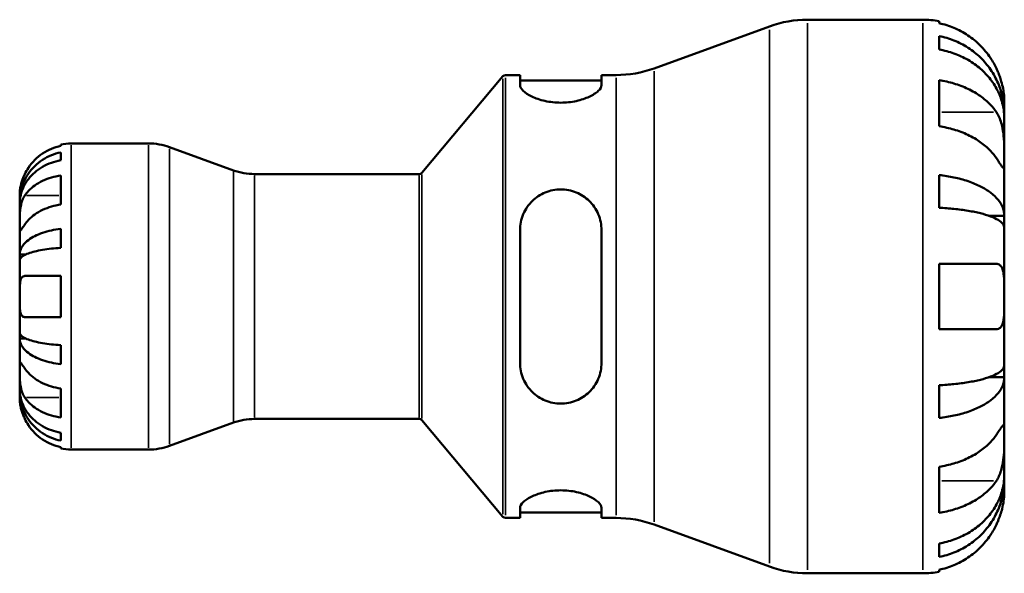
# Model space of a CAD drawing. Header units: millimetres. Extents: x 0 to 905, y -151 to 594.
# Tile 5 of 9: x 324 to 475, y 222 to 307. Entities that reach past the tile are written whole.
import ezdxf

# ---------------------------------------------------------------- set-up
doc = ezdxf.new("R2010")
doc.units = ezdxf.units.MM
doc.layers.add('Visible (ANSI)', color=7, linetype='Continuous', lineweight=50)
doc.layers.add('Visible Narrow (ANSI)', color=7, linetype='Continuous', lineweight=35)

msp = doc.modelspace()

# ---------------------------------------------------------------- linework, layer by layer
at = {"layer": 'Visible (ANSI)'}
for p, q in [((445.161, 306.596), (462.843, 306.596)), ((421.626, 299.121), (439.346, 305.571)), ((465.343, 306.343), (465.343, 306.047)), ((465.343, 304.085), (465.343, 302.009)), ((385.993, 283.075), (398.448, 297.917)), ((398.831, 298.096), (401.071, 298.096)), ((401.071, 298.096), (401.071, 296.53)), ((413.571, 298.096), (415.812, 298.096)), ((413.571, 296.53), (413.571, 298.096)), ((401.071, 297.246), (413.571, 297.246)), ((465.343, 297.295), (465.343, 290.224)), ((475.343, 292.18), (475.343, 294.096)), ((475.343, 292.18), (475.312, 292.18)), ((475.343, 291.414), (475.343, 292.18)), ((475.343, 285.309), (475.343, 291.414)), ((330.643, 287.223), (330.643, 287.437)), ((332.218, 287.596), (344.106, 287.596)), ((357.119, 283.463), (347.321, 287.029)), ((330.643, 285.007), (330.643, 286.215)), ((475.343, 276.494), (475.343, 285.309)), ((330.643, 278.222), (330.643, 282.677)), ((360.334, 282.896), (385.61, 282.896)), ((465.343, 282.735), (465.343, 277.725)), ((324.343, 278.716), (324.343, 279.721)), ((324.343, 278.333), (324.343, 278.716)), ((324.343, 278.716), (324.356, 278.716)), ((324.343, 275.145), (324.343, 278.333)), ((475.343, 276.494), (472.957, 276.494)), ((475.343, 274.646), (475.343, 276.494)), ((324.343, 270.534), (324.343, 275.145)), ((330.643, 271.55), (330.643, 274.466)), ((401.071, 274.296), (401.071, 253.896)), ((413.571, 253.896), (413.571, 274.296)), ((475.343, 264.096), (475.343, 274.646)), ((324.343, 269.61), (324.343, 270.534)), ((324.343, 270.534), (325.252, 270.534)), ((324.343, 264.096), (324.343, 269.61)), ((465.343, 269.096), (465.343, 259.096)), ((330.643, 260.946), (330.643, 267.246)), ((324.343, 258.582), (324.343, 264.096)), ((475.343, 253.546), (475.343, 264.096)), ((324.343, 257.658), (324.343, 258.582)), ((324.343, 253.047), (324.343, 257.658)), ((324.343, 257.658), (325.252, 257.658)), ((330.643, 253.726), (330.643, 256.642)), ((324.343, 249.859), (324.343, 253.047)), ((475.343, 251.698), (475.343, 253.546)), ((475.343, 251.698), (472.957, 251.698)), ((475.343, 242.883), (475.343, 251.698)), ((324.343, 249.476), (324.343, 249.859)), ((324.343, 248.471), (324.343, 249.476)), ((324.343, 249.476), (324.356, 249.476)), ((330.643, 245.515), (330.643, 249.97)), ((465.343, 250.467), (465.343, 245.457)), ((357.119, 244.729), (347.321, 241.163)), ((360.334, 245.296), (385.61, 245.296)), ((385.993, 245.117), (398.448, 230.275)), ((330.643, 241.977), (330.643, 243.185)), ((475.343, 236.778), (475.343, 242.883)), ((330.643, 240.755), (330.643, 240.969)), ((332.218, 240.596), (344.106, 240.596)), ((465.343, 237.968), (465.343, 230.897)), ((475.343, 236.012), (475.312, 236.012)), ((475.343, 236.012), (475.343, 236.778)), ((475.343, 234.096), (475.343, 236.012)), ((401.071, 231.662), (401.071, 230.096)), ((413.571, 230.096), (413.571, 231.662)), ((398.831, 230.096), (401.071, 230.096)), ((401.071, 230.946), (413.571, 230.946)), ((413.571, 230.096), (415.812, 230.096)), ((421.626, 229.071), (439.346, 222.621)), ((465.343, 226.183), (465.343, 224.107)), ((465.343, 222.145), (465.343, 221.849)), ((445.161, 221.596), (462.843, 221.596))]:
    msp.add_line(p, q, dxfattribs=at)
for centre, radius, start, end in [((445.161, 289.596), 17, 90, 110), ((462.843, 294.096), 12.5, 78.46304, 90), ((415.812, 315.096), 17, 270, 290), ((398.831, 297.596), 0.5, 90, 140), ((332.218, 279.721), 7.875, 90, 101.53696), ((344.106, 278.196), 9.4, 70, 90), ((360.334, 292.296), 9.4, 250, 270), ((385.61, 283.396), 0.5, 270, 320), ((360.334, 235.896), 9.4, 90, 110), ((385.61, 244.796), 0.5, 40, 90), ((332.218, 248.471), 7.875, 258.46304, 270), ((344.106, 249.996), 9.4, 270, 290), ((398.831, 230.596), 0.5, 220, 270), ((415.812, 213.096), 17, 70, 90), ((445.161, 238.596), 17, 250, 270), ((462.843, 234.096), 12.5, 270, 281.53696)]:
    msp.add_arc(centre, radius, start, end, dxfattribs=at)
for points, knots in [([(474.138, 299.096), (473.882, 299.641), (473.574, 300.193), (472.757, 301.423), (472.213, 302.079), (471.12, 303.176), (470.472, 303.72), (469.074, 304.658), (468.325, 305.052), (466.922, 305.636), (466.142, 305.882), (465.343, 306.047)], [6.1350469, 6.1350469, 6.1350469, 6.1350469, 6.3084728, 6.3084728, 6.5414503, 6.5414503, 6.7730229, 6.7730229, 7.0045956, 7.0045956, 7.2289364, 7.2289364, 7.2289364, 7.2289364]), ([(465.343, 304.085), (466.145, 303.926), (466.928, 303.687), (468.334, 303.122), (469.083, 302.741), (470.481, 301.835), (471.13, 301.31), (472.222, 300.251), (472.764, 299.62), (473.7, 298.261), (474.093, 297.534), (474.685, 296.147), (474.938, 295.36), (475.267, 293.752), (475.343, 292.931), (475.343, 292.18)], [0.2371476, 0.2371476, 0.2371476, 0.2371476, 0.4622755, 0.4622755, 0.6937459, 0.6937459, 0.9252164, 0.9252164, 1.1572518, 1.1572518, 1.3892871, 1.3892871, 1.6221879, 1.6221879, 1.8550887, 1.8550887, 1.8550887, 1.8550887]), ([(475.343, 291.414), (475.343, 292.083), (475.267, 292.814), (474.938, 294.245), (474.685, 294.945), (474.093, 296.179), (473.7, 296.827), (472.764, 298.036), (472.222, 298.598), (471.13, 299.54), (470.481, 300.007), (469.083, 300.814), (468.334, 301.153), (466.928, 301.655), (466.145, 301.868), (465.343, 302.009)], [5.5740571, 5.5740571, 5.5740571, 5.5740571, 5.8069579, 5.8069579, 6.0398587, 6.0398587, 6.271894, 6.271894, 6.5039294, 6.5039294, 6.7353999, 6.7353999, 6.9668704, 6.9668704, 7.1919982, 7.1919982, 7.1919982, 7.1919982]), ([(475.343, 294.096), (475.343, 294.096), (475.344, 294.16), (475.338, 294.441), (475.33, 294.683), (475.273, 295.292), (475.228, 295.636), (475.087, 296.368), (475, 296.738), (474.813, 297.376), (474.731, 297.629), (474.555, 298.12), (474.462, 298.356), (474.291, 298.761), (474.216, 298.929), (474.138, 299.096)], [0, 0, 0, 0, 0.13904224, 0.13904224, 0.3069836, 0.3069836, 0.45640172, 0.45640172, 0.58715519, 0.58715519, 0.67036591, 0.67036591, 0.74645478, 0.74645478, 0.80112917, 0.80112917, 0.80112917, 0.80112917]), ([(413.571, 296.53), (413.571, 296.276), (413.406, 295.971), (412.745, 295.347), (412.249, 295.028), (411.135, 294.511), (410.453, 294.272), (408.941, 293.941), (408.11, 293.852), (406.516, 293.852), (405.668, 293.945), (404.132, 294.288), (403.442, 294.535), (402.345, 295.058), (401.868, 295.371), (401.23, 295.983), (401.071, 296.281), (401.071, 296.53)], [0.9547362, 0.9547362, 0.9547362, 0.9547362, 1.2091216, 1.2091216, 1.463507, 1.463507, 1.6999776, 1.6999776, 1.9364483, 1.9364483, 2.1780687, 2.1780687, 2.4196892, 2.4196892, 2.6689555, 2.6689555, 2.9182218, 2.9182218, 2.9182218, 2.9182218]), ([(465.343, 297.295), (466.142, 297.179), (466.922, 297.005), (468.325, 296.592), (469.074, 296.313), (470.472, 295.65), (471.12, 295.265), (472.213, 294.489), (472.757, 294.026), (473.574, 293.156), (473.882, 292.765), (474.138, 292.38)], [0.2371559, 0.2371559, 0.2371559, 0.2371559, 0.4614966, 0.4614966, 0.6930693, 0.6930693, 0.924642, 0.924642, 1.1576195, 1.1576195, 1.3310454, 1.3310454, 1.3310454, 1.3310454]), ([(474.138, 292.38), (474.214, 292.266), (474.287, 292.145), (474.491, 291.771), (474.612, 291.502), (474.831, 290.909), (474.926, 290.586), (475.114, 289.771), (475.189, 289.274), (475.302, 288.144), (475.325, 287.524), (475.346, 286.332), (475.343, 285.777), (475.343, 285.309)], [-0.80549596, -0.80549596, -0.80549596, -0.80549596, -0.75183339, -0.75183339, -0.64811579, -0.64811579, -0.53942343, -0.53942343, -0.38723334, -0.38723334, -0.19834363, -0.19834363, 0, 0, 0, 0]), ([(474.138, 285.309), (473.882, 285.694), (473.574, 286.085), (472.757, 286.955), (472.213, 287.418), (471.12, 288.194), (470.472, 288.579), (469.074, 289.242), (468.325, 289.521), (466.922, 289.933), (466.142, 290.108), (465.343, 290.224)], [6.1350469, 6.1350469, 6.1350469, 6.1350469, 6.3084728, 6.3084728, 6.5414503, 6.5414503, 6.7730229, 6.7730229, 7.0045956, 7.0045956, 7.2289364, 7.2289364, 7.2289364, 7.2289364]), ([(330.643, 287.223), (330.141, 287.12), (329.651, 286.965), (328.768, 286.597), (328.296, 286.349), (327.416, 285.757), (327.008, 285.414), (326.319, 284.721), (325.976, 284.307), (325.468, 283.541), (325.279, 283.204), (325.121, 282.871)], [0.14941001, 0.14941001, 0.14941001, 0.14941001, 0.29044502, 0.29044502, 0.43634177, 0.43634177, 0.58223851, 0.58223851, 0.72934673, 0.72934673, 0.83526259, 0.83526259, 0.83526259, 0.83526259]), ([(324.343, 278.716), (324.343, 279.189), (324.391, 279.705), (324.598, 280.717), (324.757, 281.213), (325.129, 282.085), (325.377, 282.543), (325.965, 283.399), (326.306, 283.796), (326.993, 284.463), (327.402, 284.795), (328.284, 285.367), (328.756, 285.607), (329.643, 285.963), (330.137, 286.114), (330.643, 286.215)], [3.5133942, 3.5133942, 3.5133942, 3.5133942, 3.6599759, 3.6599759, 3.8065576, 3.8065576, 3.952571, 3.952571, 4.0985843, 4.0985843, 4.244542, 4.244542, 4.3904997, 4.3904997, 4.5326255, 4.5326255, 4.5326255, 4.5326255]), ([(330.643, 285.007), (330.138, 284.918), (329.645, 284.784), (328.759, 284.467), (328.287, 284.254), (327.406, 283.746), (326.997, 283.451), (326.31, 282.858), (325.968, 282.504), (325.379, 281.743), (325.131, 281.335), (324.758, 280.557), (324.599, 280.116), (324.391, 279.215), (324.343, 278.754), (324.343, 278.333)], [0.1494024, 0.1494024, 0.1494024, 0.1494024, 0.2912498, 0.2912498, 0.4370651, 0.4370651, 0.5828803, 0.5828803, 0.7290354, 0.7290354, 0.8751905, 0.8751905, 1.0219149, 1.0219149, 1.1686392, 1.1686392, 1.1686392, 1.1686392]), ([(475.343, 285.309), (475.343, 285.05), (475.343, 284.82), (475.341, 284.413), (475.339, 284.243), (475.317, 283.94), (475.291, 283.849), (475.183, 283.841), (475.105, 283.916), (474.911, 284.164), (474.816, 284.3), (474.595, 284.623), (474.471, 284.808), (474.271, 285.108), (474.206, 285.207), (474.138, 285.309)], [0, 0, 0, 0, 0.11001315, 0.11001315, 0.22756875, 0.22756875, 0.39041262, 0.39041262, 0.54459104, 0.54459104, 0.65219658, 0.65219658, 0.75650694, 0.75650694, 0.80454923, 0.80454923, 0.80454923, 0.80454923]), ([(325.121, 282.871), (325.059, 282.74), (325, 282.608), (324.864, 282.282), (324.791, 282.09), (324.66, 281.701), (324.603, 281.506), (324.488, 281.057), (324.442, 280.815), (324.37, 280.331), (324.355, 280.114), (324.342, 279.804), (324.343, 279.721), (324.343, 279.721)], [-0.50816407, -0.50816407, -0.50816407, -0.50816407, -0.46460526, -0.46460526, -0.40154747, -0.40154747, -0.3356183, -0.3356183, -0.24286964, -0.24286964, -0.12490659, -0.12490659, 0, 0, 0, 0]), ([(325.121, 279.599), (325.279, 279.835), (325.468, 280.073), (325.976, 280.615), (326.319, 280.908), (327.008, 281.398), (327.416, 281.64), (328.296, 282.058), (328.768, 282.234), (329.651, 282.494), (330.141, 282.604), (330.643, 282.677)], [3.89239507, 3.89239507, 3.89239507, 3.89239507, 3.99831093, 3.99831093, 4.14541915, 4.14541915, 4.2913159, 4.2913159, 4.43721264, 4.43721264, 4.57824766, 4.57824766, 4.57824766, 4.57824766]), ([(465.343, 282.735), (466.145, 282.652), (466.928, 282.526), (468.334, 282.23), (469.083, 282.031), (470.481, 281.556), (471.13, 281.28), (472.222, 280.725), (472.764, 280.395), (473.7, 279.682), (474.093, 279.301), (474.685, 278.574), (474.938, 278.161), (475.267, 277.318), (475.343, 276.888), (475.343, 276.494)], [0.2371476, 0.2371476, 0.2371476, 0.2371476, 0.4622755, 0.4622755, 0.6937459, 0.6937459, 0.9252164, 0.9252164, 1.1572518, 1.1572518, 1.3892871, 1.3892871, 1.6221879, 1.6221879, 1.8550887, 1.8550887, 1.8550887, 1.8550887]), ([(324.343, 275.145), (324.343, 275.3), (324.343, 275.472), (324.344, 275.854), (324.346, 276.065), (324.358, 276.605), (324.373, 276.94), (324.438, 277.595), (324.485, 277.909), (324.603, 278.42), (324.661, 278.621), (324.796, 278.994), (324.872, 279.165), (325.008, 279.421), (325.063, 279.513), (325.121, 279.599)], [0, 0, 0, 0, 0.06608139, 0.06608139, 0.13667451, 0.13667451, 0.23873403, 0.23873403, 0.33457773, 0.33457773, 0.40157847, 0.40157847, 0.46685307, 0.46685307, 0.50745344, 0.50745344, 0.50745344, 0.50745344]), ([(401.071, 274.296), (401.071, 275.105), (401.237, 275.957), (401.898, 277.516), (402.393, 278.224), (403.508, 279.304), (404.19, 279.766), (405.702, 280.388), (406.533, 280.546), (407.321, 280.546), (408.11, 280.546), (408.941, 280.388), (410.453, 279.766), (411.135, 279.304), (412.249, 278.224), (412.745, 277.516), (413.406, 275.957), (413.571, 275.105), (413.571, 274.296)], [-0.981712, -0.981712, -0.981712, -0.981712, -0.7273266, -0.7273266, -0.4729413, -0.4729413, -0.2364706, -0.2364706, 0, 0, 0, 0.2364706, 0.2364706, 0.4729413, 0.4729413, 0.7273266, 0.7273266, 0.981712, 0.981712, 0.981712, 0.981712]), ([(330.643, 278.222), (330.141, 278.149), (329.651, 278.039), (328.768, 277.779), (328.296, 277.604), (327.416, 277.185), (327.008, 276.943), (326.319, 276.453), (325.976, 276.16), (325.468, 275.618), (325.279, 275.38), (325.121, 275.145)], [0.14941001, 0.14941001, 0.14941001, 0.14941001, 0.29044502, 0.29044502, 0.43634177, 0.43634177, 0.58223851, 0.58223851, 0.72934673, 0.72934673, 0.83526259, 0.83526259, 0.83526259, 0.83526259]), ([(475.343, 274.646), (475.343, 274.841), (475.267, 275.053), (474.938, 275.469), (474.685, 275.672), (474.093, 276.031), (473.7, 276.219), (472.764, 276.57), (472.222, 276.734), (471.13, 277.007), (470.481, 277.143), (469.083, 277.378), (468.334, 277.476), (466.928, 277.622), (466.145, 277.684), (465.343, 277.725)], [5.5740576, 5.5740576, 5.5740576, 5.5740576, 5.8069584, 5.8069584, 6.0398591, 6.0398591, 6.2718945, 6.2718945, 6.5039299, 6.5039299, 6.7354004, 6.7354004, 6.9668708, 6.9668708, 7.1919987, 7.1919987, 7.1919987, 7.1919987]), ([(325.121, 275.145), (325.063, 275.058), (325.008, 274.976), (324.872, 274.775), (324.796, 274.664), (324.661, 274.472), (324.603, 274.394), (324.488, 274.256), (324.442, 274.217), (324.37, 274.229), (324.355, 274.309), (324.342, 274.617), (324.343, 274.85), (324.343, 275.145)], [-0.50766593, -0.50766593, -0.50766593, -0.50766593, -0.46718991, -0.46718991, -0.40200215, -0.40200215, -0.33506637, -0.33506637, -0.24300458, -0.24300458, -0.12488859, -0.12488859, 0, 0, 0, 0]), ([(324.343, 270.534), (324.343, 270.783), (324.391, 271.054), (324.599, 271.585), (324.758, 271.845), (325.131, 272.302), (325.379, 272.543), (325.968, 272.991), (326.31, 273.2), (326.997, 273.549), (327.406, 273.723), (328.287, 274.022), (328.759, 274.148), (329.645, 274.334), (330.138, 274.413), (330.643, 274.466)], [3.5133937, 3.5133937, 3.5133937, 3.5133937, 3.6601181, 3.6601181, 3.8068425, 3.8068425, 3.9529976, 3.9529976, 4.0991526, 4.0991526, 4.2449679, 4.2449679, 4.3907831, 4.3907831, 4.5326305, 4.5326305, 4.5326305, 4.5326305]), ([(330.643, 271.55), (330.137, 271.524), (329.643, 271.485), (328.756, 271.393), (328.284, 271.331), (327.402, 271.183), (326.993, 271.097), (326.306, 270.924), (325.965, 270.822), (325.377, 270.6), (325.129, 270.482), (324.757, 270.256), (324.598, 270.128), (324.391, 269.866), (324.343, 269.733), (324.343, 269.61)], [0.1494079, 0.1494079, 0.1494079, 0.1494079, 0.2915337, 0.2915337, 0.4374914, 0.4374914, 0.5834491, 0.5834491, 0.7294624, 0.7294624, 0.8754758, 0.8754758, 1.0220575, 1.0220575, 1.1686392, 1.1686392, 1.1686392, 1.1686392]), ([(465.343, 269.096), (466.142, 269.096), (466.922, 269.096), (468.325, 269.096), (469.074, 269.096), (470.472, 269.096), (471.12, 269.096), (472.213, 269.096), (472.757, 269.096), (473.574, 269.096), (473.882, 269.096), (474.138, 269.096)], [0.2371559, 0.2371559, 0.2371559, 0.2371559, 0.4614966, 0.4614966, 0.6930693, 0.6930693, 0.924642, 0.924642, 1.1576195, 1.1576195, 1.3310454, 1.3310454, 1.3310454, 1.3310454]), ([(474.138, 269.096), (474.226, 269.096), (474.31, 269.085), (474.513, 269.03), (474.626, 268.969), (474.833, 268.782), (474.925, 268.651), (475.113, 268.248), (475.19, 267.941), (475.303, 267.125), (475.325, 266.598), (475.346, 265.41), (475.343, 264.756), (475.343, 264.096)], [-0.80030455, -0.80030455, -0.80030455, -0.80030455, -0.73902747, -0.73902747, -0.64314065, -0.64314065, -0.53879935, -0.53879935, -0.38557884, -0.38557884, -0.19805199, -0.19805199, 0, 0, 0, 0]), ([(324.343, 264.096), (324.343, 264.346), (324.343, 264.596), (324.345, 265.107), (324.347, 265.365), (324.37, 265.961), (324.397, 266.274), (324.495, 266.701), (324.548, 266.843), (324.662, 267.027), (324.713, 267.085), (324.823, 267.172), (324.881, 267.202), (324.999, 267.238), (325.059, 267.246), (325.121, 267.246)], [0, 0, 0, 0, 0.07514839, 0.07514839, 0.15775683, 0.15775683, 0.27887104, 0.27887104, 0.36056434, 0.36056434, 0.41315921, 0.41315921, 0.46174689, 0.46174689, 0.50485698, 0.50485698, 0.50485698, 0.50485698]), ([(325.121, 267.246), (325.279, 267.246), (325.468, 267.246), (325.976, 267.246), (326.319, 267.246), (327.008, 267.246), (327.416, 267.246), (328.296, 267.246), (328.768, 267.246), (329.651, 267.246), (330.141, 267.246), (330.643, 267.246)], [3.89239507, 3.89239507, 3.89239507, 3.89239507, 3.99831093, 3.99831093, 4.14541915, 4.14541915, 4.2913159, 4.2913159, 4.43721264, 4.43721264, 4.57824766, 4.57824766, 4.57824766, 4.57824766]), ([(325.121, 260.946), (325.115, 260.946), (325.109, 260.946), (325.024, 260.948), (324.95, 260.964), (324.823, 261.02), (324.769, 261.058), (324.661, 261.165), (324.61, 261.239), (324.492, 261.485), (324.442, 261.684), (324.37, 262.201), (324.355, 262.527), (324.342, 263.268), (324.343, 263.679), (324.343, 264.096)], [-0.51072287, -0.51072287, -0.51072287, -0.51072287, -0.50653573, -0.50653573, -0.4498196, -0.4498196, -0.40070764, -0.40070764, -0.34173664, -0.34173664, -0.24159774, -0.24159774, -0.12498377, -0.12498377, 0, 0, 0, 0]), ([(475.343, 264.096), (475.343, 263.688), (475.344, 263.281), (475.34, 262.454), (475.336, 262.039), (475.3, 261.091), (475.257, 260.599), (475.102, 259.927), (475.016, 259.702), (474.822, 259.399), (474.725, 259.299), (474.501, 259.155), (474.374, 259.114), (474.203, 259.097), (474.171, 259.096), (474.138, 259.096)], [-3.4720969, -3.4720969, -3.4720969, -3.4720969, -3.34968047, -3.34968047, -3.21609652, -3.21609652, -3.02231789, -3.02231789, -2.88911927, -2.88911927, -2.78956082, -2.78956082, -2.68657695, -2.68657695, -2.66294286, -2.66294286, -2.66294286, -2.66294286]), ([(330.643, 260.946), (330.141, 260.946), (329.651, 260.946), (328.768, 260.946), (328.296, 260.946), (327.416, 260.946), (327.008, 260.946), (326.319, 260.946), (325.976, 260.946), (325.468, 260.946), (325.279, 260.946), (325.121, 260.946)], [0.14941001, 0.14941001, 0.14941001, 0.14941001, 0.29044502, 0.29044502, 0.43634177, 0.43634177, 0.58223851, 0.58223851, 0.72934673, 0.72934673, 0.83526259, 0.83526259, 0.83526259, 0.83526259]), ([(324.343, 258.582), (324.343, 258.459), (324.391, 258.325), (324.599, 258.063), (324.758, 257.935), (325.131, 257.709), (325.379, 257.591), (325.968, 257.369), (326.31, 257.267), (326.997, 257.094), (327.406, 257.009), (328.287, 256.861), (328.759, 256.799), (329.645, 256.707), (330.138, 256.668), (330.643, 256.642)], [3.5133937, 3.5133937, 3.5133937, 3.5133937, 3.6601181, 3.6601181, 3.8068425, 3.8068425, 3.9529976, 3.9529976, 4.0991526, 4.0991526, 4.2449679, 4.2449679, 4.3907831, 4.3907831, 4.5326305, 4.5326305, 4.5326305, 4.5326305]), ([(474.138, 259.096), (473.882, 259.096), (473.574, 259.096), (472.757, 259.096), (472.213, 259.096), (471.12, 259.096), (470.472, 259.096), (469.074, 259.096), (468.325, 259.096), (466.922, 259.096), (466.142, 259.096), (465.343, 259.096)], [6.1350469, 6.1350469, 6.1350469, 6.1350469, 6.3084728, 6.3084728, 6.5414503, 6.5414503, 6.7730229, 6.7730229, 7.0045956, 7.0045956, 7.2289364, 7.2289364, 7.2289364, 7.2289364]), ([(330.643, 253.726), (330.138, 253.779), (329.645, 253.858), (328.759, 254.044), (328.287, 254.17), (327.406, 254.469), (326.997, 254.643), (326.31, 254.992), (325.968, 255.201), (325.379, 255.649), (325.131, 255.89), (324.758, 256.347), (324.599, 256.607), (324.391, 257.138), (324.343, 257.409), (324.343, 257.658)], [0.1494024, 0.1494024, 0.1494024, 0.1494024, 0.2912498, 0.2912498, 0.4370651, 0.4370651, 0.5828803, 0.5828803, 0.7290354, 0.7290354, 0.8751905, 0.8751905, 1.0219149, 1.0219149, 1.1686392, 1.1686392, 1.1686392, 1.1686392]), ([(324.343, 253.047), (324.343, 253.203), (324.343, 253.342), (324.344, 253.59), (324.346, 253.696), (324.358, 253.894), (324.373, 253.959), (324.438, 253.978), (324.485, 253.94), (324.603, 253.799), (324.661, 253.72), (324.796, 253.528), (324.872, 253.417), (325.008, 253.216), (325.063, 253.134), (325.121, 253.047)], [0, 0, 0, 0, 0.06608139, 0.06608139, 0.13667451, 0.13667451, 0.23873403, 0.23873403, 0.33457773, 0.33457773, 0.40157847, 0.40157847, 0.46685307, 0.46685307, 0.50745344, 0.50745344, 0.50745344, 0.50745344]), ([(413.571, 253.896), (413.571, 253.087), (413.406, 252.235), (412.745, 250.676), (412.249, 249.968), (411.135, 248.888), (410.453, 248.426), (408.941, 247.804), (408.11, 247.646), (406.533, 247.646), (405.702, 247.804), (404.19, 248.426), (403.508, 248.888), (402.393, 249.968), (401.898, 250.676), (401.237, 252.235), (401.071, 253.087), (401.071, 253.896)], [0.9547362, 0.9547362, 0.9547362, 0.9547362, 1.2091216, 1.2091216, 1.463507, 1.463507, 1.6999776, 1.6999776, 1.9364483, 1.9364483, 2.1729189, 2.1729189, 2.4093895, 2.4093895, 2.6637749, 2.6637749, 2.9181603, 2.9181603, 2.9181603, 2.9181603]), ([(325.121, 248.593), (325.063, 248.679), (325.008, 248.771), (324.872, 249.026), (324.796, 249.198), (324.661, 249.571), (324.603, 249.772), (324.488, 250.271), (324.442, 250.572), (324.37, 251.268), (324.355, 251.656), (324.342, 252.403), (324.343, 252.753), (324.343, 253.047)], [-0.50766593, -0.50766593, -0.50766593, -0.50766593, -0.46718991, -0.46718991, -0.40200215, -0.40200215, -0.33506637, -0.33506637, -0.24300458, -0.24300458, -0.12488859, -0.12488859, 0, 0, 0, 0]), ([(325.121, 253.047), (325.277, 252.815), (325.463, 252.58), (325.965, 252.042), (326.306, 251.749), (326.993, 251.258), (327.402, 251.014), (328.284, 250.593), (328.757, 250.416), (329.644, 250.154), (330.138, 250.044), (330.643, 249.97)], [3.89240184, 3.89240184, 3.89240184, 3.89240184, 3.99678632, 3.99678632, 4.14339205, 4.14339205, 4.28980063, 4.28980063, 4.43620921, 4.43620921, 4.57823442, 4.57823442, 4.57823442, 4.57823442]), ([(465.343, 250.467), (466.145, 250.508), (466.928, 250.57), (468.334, 250.716), (469.083, 250.814), (470.481, 251.049), (471.13, 251.185), (472.222, 251.458), (472.764, 251.622), (473.7, 251.973), (474.093, 252.161), (474.685, 252.52), (474.938, 252.723), (475.267, 253.139), (475.343, 253.351), (475.343, 253.546)], [0.2371476, 0.2371476, 0.2371476, 0.2371476, 0.4622755, 0.4622755, 0.6937459, 0.6937459, 0.9252164, 0.9252164, 1.1572518, 1.1572518, 1.3892871, 1.3892871, 1.6221879, 1.6221879, 1.8550887, 1.8550887, 1.8550887, 1.8550887]), ([(475.343, 251.698), (475.343, 251.304), (475.267, 250.874), (474.938, 250.031), (474.685, 249.618), (474.093, 248.891), (473.7, 248.51), (472.764, 247.797), (472.222, 247.467), (471.13, 246.912), (470.481, 246.636), (469.083, 246.161), (468.334, 245.962), (466.928, 245.666), (466.145, 245.54), (465.343, 245.457)], [5.5740571, 5.5740571, 5.5740571, 5.5740571, 5.8069579, 5.8069579, 6.0398587, 6.0398587, 6.271894, 6.271894, 6.5039294, 6.5039294, 6.7353999, 6.7353999, 6.9668704, 6.9668704, 7.1919982, 7.1919982, 7.1919982, 7.1919982]), ([(324.343, 249.859), (324.343, 249.438), (324.391, 248.977), (324.599, 248.076), (324.758, 247.635), (325.131, 246.857), (325.379, 246.449), (325.968, 245.688), (326.31, 245.334), (326.997, 244.741), (327.406, 244.446), (328.287, 243.938), (328.759, 243.725), (329.645, 243.408), (330.138, 243.274), (330.643, 243.185)], [3.5133937, 3.5133937, 3.5133937, 3.5133937, 3.6601181, 3.6601181, 3.8068425, 3.8068425, 3.9529976, 3.9529976, 4.0991526, 4.0991526, 4.2449679, 4.2449679, 4.3907831, 4.3907831, 4.5326305, 4.5326305, 4.5326305, 4.5326305]), ([(330.643, 241.977), (330.137, 242.078), (329.643, 242.229), (328.756, 242.585), (328.284, 242.825), (327.402, 243.397), (326.993, 243.729), (326.306, 244.396), (325.965, 244.793), (325.377, 245.649), (325.129, 246.107), (324.757, 246.979), (324.598, 247.475), (324.391, 248.487), (324.343, 249.003), (324.343, 249.476)], [0.1494079, 0.1494079, 0.1494079, 0.1494079, 0.2915337, 0.2915337, 0.4374914, 0.4374914, 0.5834491, 0.5834491, 0.7294624, 0.7294624, 0.8754758, 0.8754758, 1.0220575, 1.0220575, 1.1686392, 1.1686392, 1.1686392, 1.1686392]), ([(324.343, 248.471), (324.343, 248.471), (324.343, 248.448), (324.344, 248.354), (324.346, 248.28), (324.359, 248.01), (324.379, 247.768), (324.465, 247.257), (324.515, 247.02), (324.633, 246.583), (324.692, 246.392), (324.828, 246.003), (324.905, 245.805), (325.032, 245.512), (325.076, 245.416), (325.121, 245.321)], [-2.17667965, -2.17667965, -2.17667965, -2.17667965, -2.11086653, -2.11086653, -2.04055216, -2.04055216, -1.91738302, -1.91738302, -1.82942275, -1.82942275, -1.76558177, -1.76558177, -1.70117883, -1.70117883, -1.66961913, -1.66961913, -1.66961913, -1.66961913]), ([(330.643, 245.515), (330.141, 245.588), (329.651, 245.698), (328.768, 245.958), (328.296, 246.134), (327.416, 246.552), (327.008, 246.794), (326.319, 247.284), (325.976, 247.577), (325.468, 248.119), (325.279, 248.357), (325.121, 248.593)], [0.14941001, 0.14941001, 0.14941001, 0.14941001, 0.29044502, 0.29044502, 0.43634177, 0.43634177, 0.58223851, 0.58223851, 0.72934673, 0.72934673, 0.83526259, 0.83526259, 0.83526259, 0.83526259]), ([(325.121, 245.321), (325.279, 244.988), (325.468, 244.651), (325.976, 243.885), (326.319, 243.471), (327.008, 242.778), (327.416, 242.435), (328.296, 241.843), (328.768, 241.595), (329.651, 241.227), (330.141, 241.072), (330.643, 240.969)], [3.89239507, 3.89239507, 3.89239507, 3.89239507, 3.99831093, 3.99831093, 4.14541915, 4.14541915, 4.2913159, 4.2913159, 4.43721264, 4.43721264, 4.57824766, 4.57824766, 4.57824766, 4.57824766]), ([(474.138, 242.883), (474.214, 242.997), (474.287, 243.107), (474.491, 243.414), (474.612, 243.595), (474.831, 243.914), (474.926, 244.048), (475.114, 244.286), (475.189, 244.354), (475.302, 244.337), (475.325, 244.21), (475.346, 243.72), (475.343, 243.35), (475.343, 242.883)], [-0.80549596, -0.80549596, -0.80549596, -0.80549596, -0.75183339, -0.75183339, -0.64811579, -0.64811579, -0.53942343, -0.53942343, -0.38723334, -0.38723334, -0.19834363, -0.19834363, 0, 0, 0, 0]), ([(465.343, 237.968), (466.142, 238.084), (466.922, 238.259), (468.325, 238.671), (469.074, 238.95), (470.472, 239.613), (471.12, 239.998), (472.213, 240.774), (472.757, 241.237), (473.574, 242.107), (473.882, 242.498), (474.138, 242.883)], [0.2371559, 0.2371559, 0.2371559, 0.2371559, 0.4614966, 0.4614966, 0.6930693, 0.6930693, 0.924642, 0.924642, 1.1576195, 1.1576195, 1.3310454, 1.3310454, 1.3310454, 1.3310454]), ([(475.343, 242.883), (475.343, 242.623), (475.343, 242.336), (475.341, 241.696), (475.339, 241.342), (475.317, 240.459), (475.291, 239.922), (475.183, 238.871), (475.105, 238.368), (474.911, 237.554), (474.816, 237.236), (474.595, 236.648), (474.471, 236.38), (474.271, 236.022), (474.206, 235.914), (474.138, 235.812)], [0, 0, 0, 0, 0.11001315, 0.11001315, 0.22756875, 0.22756875, 0.39041262, 0.39041262, 0.54459104, 0.54459104, 0.65219658, 0.65219658, 0.75650694, 0.75650694, 0.80454923, 0.80454923, 0.80454923, 0.80454923]), ([(465.343, 226.183), (466.145, 226.324), (466.928, 226.537), (468.334, 227.039), (469.083, 227.378), (470.481, 228.185), (471.13, 228.652), (472.222, 229.594), (472.764, 230.156), (473.7, 231.365), (474.093, 232.013), (474.685, 233.247), (474.938, 233.947), (475.267, 235.378), (475.343, 236.109), (475.343, 236.778)], [0.2371476, 0.2371476, 0.2371476, 0.2371476, 0.4622755, 0.4622755, 0.6937459, 0.6937459, 0.9252164, 0.9252164, 1.1572518, 1.1572518, 1.3892871, 1.3892871, 1.6221879, 1.6221879, 1.8550887, 1.8550887, 1.8550887, 1.8550887]), ([(475.343, 236.012), (475.343, 235.261), (475.267, 234.44), (474.938, 232.832), (474.685, 232.045), (474.093, 230.658), (473.7, 229.931), (472.764, 228.572), (472.222, 227.941), (471.13, 226.882), (470.481, 226.357), (469.083, 225.451), (468.334, 225.07), (466.928, 224.505), (466.145, 224.266), (465.343, 224.107)], [5.5740571, 5.5740571, 5.5740571, 5.5740571, 5.8069579, 5.8069579, 6.0398587, 6.0398587, 6.2718941, 6.2718941, 6.5039294, 6.5039294, 6.7353999, 6.7353999, 6.9668704, 6.9668704, 7.1919983, 7.1919983, 7.1919983, 7.1919983]), ([(474.138, 235.812), (473.882, 235.427), (473.574, 235.036), (472.757, 234.166), (472.213, 233.703), (471.12, 232.927), (470.472, 232.542), (469.074, 231.879), (468.325, 231.6), (466.922, 231.187), (466.142, 231.013), (465.343, 230.897)], [6.1350471, 6.1350471, 6.1350471, 6.1350471, 6.308473, 6.308473, 6.5414504, 6.5414504, 6.7730231, 6.7730231, 7.0045958, 7.0045958, 7.2289365, 7.2289365, 7.2289365, 7.2289365]), ([(401.071, 231.662), (401.071, 231.916), (401.237, 232.221), (401.898, 232.845), (402.393, 233.164), (403.508, 233.681), (404.19, 233.92), (405.702, 234.251), (406.533, 234.34), (407.321, 234.34), (408.127, 234.34), (408.974, 234.247), (410.511, 233.904), (411.201, 233.657), (412.298, 233.134), (412.775, 232.821), (413.412, 232.209), (413.571, 231.911), (413.571, 231.662)], [-0.981712, -0.981712, -0.981712, -0.981712, -0.7273266, -0.7273266, -0.4729413, -0.4729413, -0.2364706, -0.2364706, 0, 0, 0, 0.2416205, 0.2416205, 0.4832409, 0.4832409, 0.7325072, 0.7325072, 0.9817735, 0.9817735, 0.9817735, 0.9817735]), ([(474.138, 229.096), (474.226, 229.284), (474.31, 229.473), (474.513, 229.96), (474.626, 230.258), (474.833, 230.873), (474.925, 231.185), (475.113, 231.927), (475.19, 232.333), (475.303, 233.123), (475.325, 233.47), (475.346, 233.965), (475.343, 234.096), (475.343, 234.096)], [-0.80030455, -0.80030455, -0.80030455, -0.80030455, -0.73902747, -0.73902747, -0.64314065, -0.64314065, -0.53879935, -0.53879935, -0.38557884, -0.38557884, -0.19805199, -0.19805199, 0, 0, 0, 0]), ([(465.343, 222.145), (466.142, 222.31), (466.922, 222.556), (468.325, 223.14), (469.074, 223.534), (470.472, 224.472), (471.12, 225.016), (472.213, 226.113), (472.757, 226.769), (473.574, 227.999), (473.882, 228.551), (474.138, 229.096)], [0.2371559, 0.2371559, 0.2371559, 0.2371559, 0.4614966, 0.4614966, 0.6930693, 0.6930693, 0.924642, 0.924642, 1.1576195, 1.1576195, 1.3310454, 1.3310454, 1.3310454, 1.3310454])]:
    msp.add_open_spline(points, degree=3, knots=knots, dxfattribs=at)
at = {"layer": 'Visible Narrow (ANSI)'}
for p, q in [((439.346, 223.132), (439.346, 305.06)), ((445.161, 306.073), (445.161, 222.119)), ((462.843, 222.119), (462.843, 306.073)), ((398.448, 230.691), (398.448, 297.501)), ((398.831, 297.677), (398.831, 230.515)), ((415.812, 230.515), (415.812, 297.677)), ((421.626, 298.69), (421.626, 229.502)), ((473.698, 292.38), (465.783, 292.38)), ((332.218, 240.885), (332.218, 287.307)), ((344.106, 240.885), (344.106, 287.307)), ((347.321, 286.747), (347.321, 241.445)), ((357.119, 244.968), (357.119, 283.224)), ((360.334, 282.665), (360.334, 245.527)), ((385.61, 245.527), (385.61, 282.665)), ((385.993, 282.841), (385.993, 245.351)), ((325.397, 279.599), (330.367, 279.599)), ((325.397, 248.593), (330.367, 248.593)), ((473.698, 235.812), (465.783, 235.812))]:
    msp.add_line(p, q, dxfattribs=at)

doc.saveas('drawing.dxf')
